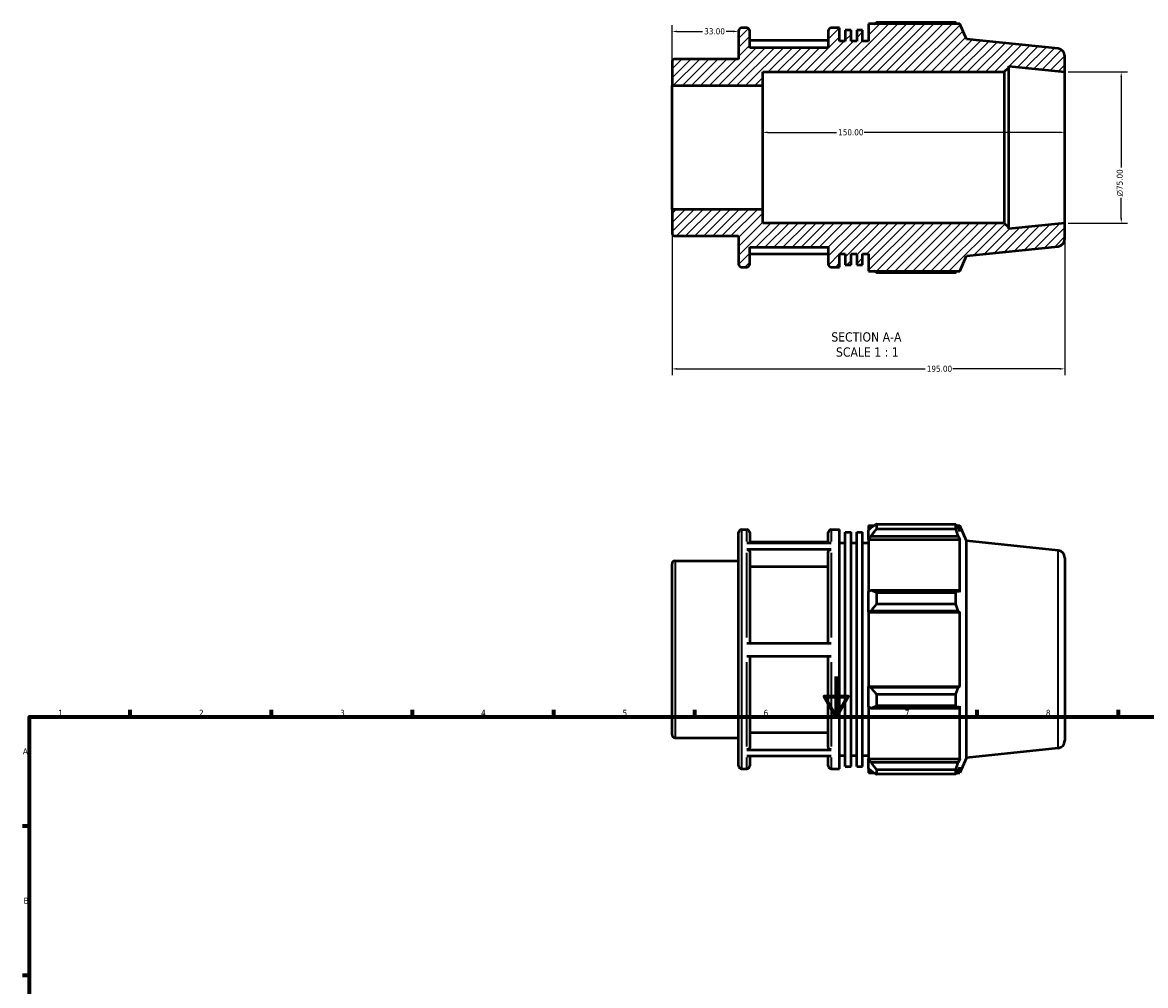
# Model space of a CAD drawing. Header units: millimetres. Extents: x 0 to 905, y -38 to 919.
# Tile 3 of 4: x 17 to 574, y 441 to 919. Entities that reach past the tile are written whole.
import ezdxf

# ---------------------------------------------------------------- set-up
doc = ezdxf.new("R2010")
doc.units = ezdxf.units.MM
for name, color, linetype, lineweight in [('Border (ANSI)', 7, 'Continuous', 70), ('Dimension (ANSI)', 7, 'Continuous', 25), ('Hatch (ANSI)', 7, 'Continuous', 18), ('Symbol (ANSI)', 7, 'Continuous', 25), ('Visible (ANSI)', 7, 'Continuous', 50), ('Visible Narrow (ANSI)', 7, 'Continuous', 35)]:
    doc.layers.add(name, color=color, linetype=linetype, lineweight=lineweight)
doc.styles.add('Label Text (ANSI)', font='tahoma.ttf')
doc.styles.add('Note Text (ANSI)', font='tahoma.ttf')
doc.dimstyles.new('Default - mm (ANSI)', dxfattribs={"dimtxt": 3.048, "dimasz": 2.5, "dimexe": 3.175, "dimexo": 1.6002, "dimgap": 0.8, "dimtad": 0, "dimtoh": 1, "dimrnd": 1e-08, "dimzin": 4, "dimdsep": 46, "dimtxsty": 'Note Text (ANSI)', "dimcen": 0.09, "dimdle": 10, "dimclrd": 256, "dimclre": 256, "dimclrt": 256, "dimadec": 1, "dimazin": 1, "dimtfac": 1, "dimtofl": 0, "dimtmove": 0, "dimatfit": 3, "dimfxl": 1, "dimtolj": 1, "dimtzin": 4, "dimlwd": -1, "dimlwe": -1, "dimarcsym": 0})

# ---------------------------------------------------------------- blocks, each defined once
blk = doc.blocks.new('Borders Default Border')
at = {"layer": 'Border (ANSI)'}
for p, q in [((70.08, 574), (70.08, 577.45)), ((140.17, 574), (140.17, 577.45)), ((210.25, 574), (210.25, 577.45)), ((280.33, 574), (280.33, 577.45)), ((350.42, 574), (350.42, 577.45)), ((490.58, 574), (490.58, 577.45)), ((560.67, 574), (560.67, 577.45)), ((20, 519.75), (16.55, 519.75)), ((20, 445.5), (16.55, 445.5))]:
    blk.add_line(p, q, dxfattribs=at)
at = {"layer": 'Border (ANSI)', "flags": 128}
for points in [[(420.5, 594), (420.5, 574), (414.73, 584), (426.27, 584), (420.5, 574)], [(20, 20), (20, 574), (821, 574), (821, 20), (20, 20)]]:
    blk.add_lwpolyline(points, dxfattribs=at)
at = {"layer": 'Border (ANSI)', "char_height": 3.05, "attachment_point": 7, "style": 'Note Text (ANSI)'}
for s, insert in [('1', (34.35, 574.4)), ('2', (104.2, 574.4)), ('3', (174.26, 574.34)), ('4', (244.23, 574.4)), ('5', (314.48, 574.34)), ('6', (384.49, 574.34)), ('7', (454.6, 574.4)), ('8', (524.63, 574.33)), ('A', (16.78, 555.35)), ('B', (17.15, 481.1))]:
    blk.add_mtext(s, dxfattribs=dict(at, insert=insert))
blk = doc.blocks.new('*D7')
at = {"layer": 'Defpoints', "color": 0, "transparency": 16777216}
for p in [(372.03, 914.34), (372.03, 906.73), (339.03, 887.45)]:
    blk.add_point(p, dxfattribs=at)
at = {"layer": 'Dimension (ANSI)', "transparency": 16777216}
for p, q in [((339.03, 889.05), (339.03, 917.51)), ((341.53, 914.34), (354.2, 914.34)), ((369.53, 914.34), (365.86, 914.34))]:
    blk.add_line(p, q, dxfattribs=at)
for points in [[(341.53, 914.75), (341.53, 913.92), (339.03, 914.34)], [(369.53, 914.75), (369.53, 913.92), (372.03, 914.34)]]:
    blk.add_solid(points, dxfattribs=at)
at = {"layer": 'Dimension (ANSI)', "transparency": 16777216, "insert": (355, 915.92), "char_height": 3.048, "attachment_point": 1, "style": 'Note Text (ANSI)'}
blk.add_mtext('\\A1;33.00', dxfattribs=at)
blk = doc.blocks.new('*D8')
at = {"layer": 'Defpoints', "color": 0, "transparency": 16777216}
for p in [(384.03, 864.2), (384.03, 856.69), (534.03, 856.69)]:
    blk.add_point(p, dxfattribs=at)
at = {"layer": 'Dimension (ANSI)', "transparency": 16777216}
for p, q in [((386.53, 864.2), (420.69, 864.2)), ((531.53, 864.2), (434.37, 864.2))]:
    blk.add_line(p, q, dxfattribs=at)
for points in [[(386.53, 864.62), (386.53, 863.79), (384.03, 864.2)], [(531.53, 864.62), (531.53, 863.79), (534.03, 864.2)]]:
    blk.add_solid(points, dxfattribs=at)
at = {"layer": 'Dimension (ANSI)', "transparency": 16777216, "insert": (421.49, 865.79), "char_height": 3.048, "attachment_point": 1, "style": 'Note Text (ANSI)'}
blk.add_mtext('\\A1;150.00', dxfattribs=at)
blk = doc.blocks.new('*D9')
at = {"layer": 'Defpoints', "color": 0, "transparency": 16777216}
for p in [(534.03, 894.19), (534.03, 819.19), (562.03, 819.19)]:
    blk.add_point(p, dxfattribs=at)
at = {"layer": 'Dimension (ANSI)', "transparency": 16777216}
for p, q in [((535.63, 894.19), (565.21, 894.19)), ((562.03, 891.69), (562.03, 846.76)), ((562.03, 821.69), (562.03, 831.62)), ((535.63, 819.19), (565.21, 819.19))]:
    blk.add_line(p, q, dxfattribs=at)
for points in [[(561.61, 891.69), (562.45, 891.69), (562.03, 894.19)], [(561.61, 821.69), (562.45, 821.69), (562.03, 819.19)]]:
    blk.add_solid(points, dxfattribs=at)
at = {"layer": 'Dimension (ANSI)', "transparency": 16777216, "insert": (559.74, 832.42), "char_height": 3.048, "attachment_point": 1, "rotation": 90, "style": 'Note Text (ANSI)'}
blk.add_mtext('\\A1;\\fAIGDT|b0|i0;\\H3.0480;\\ln\\fTahoma|b0|i0;\\H3.0480;75.00', dxfattribs=at)
blk = doc.blocks.new('*D11')
at = {"layer": 'Defpoints', "color": 0, "transparency": 16777216}
for p in [(339.03, 825.93), (534.03, 819.19), (534.03, 746.76)]:
    blk.add_point(p, dxfattribs=at)
at = {"layer": 'Dimension (ANSI)', "transparency": 16777216}
for p, q in [((339.03, 824.33), (339.03, 743.58)), ((534.03, 817.59), (534.03, 743.58)), ((341.53, 746.76), (464.69, 746.76)), ((531.53, 746.76), (478.37, 746.76))]:
    blk.add_line(p, q, dxfattribs=at)
for points in [[(341.53, 747.18), (341.53, 746.34), (339.03, 746.76)], [(531.53, 747.18), (531.53, 746.34), (534.03, 746.76)]]:
    blk.add_solid(points, dxfattribs=at)
at = {"layer": 'Dimension (ANSI)', "transparency": 16777216, "insert": (465.49, 748.35), "char_height": 3.048, "attachment_point": 1, "style": 'Note Text (ANSI)'}
blk.add_mtext('\\A1;195.00', dxfattribs=at)

msp = doc.modelspace()

# ---------------------------------------------------------------- hatches: boundary and pattern name
at = {"layer": 'Hatch (ANSI)'}
h = msp.add_hatch(dxfattribs=at)
h.set_pattern_fill('ANSI31', color=256, scale=25.4, style=0)
h.set_pattern_definition([(45, (0, 0), (-2.245064, 2.245064), [])])
edge = h.paths.add_edge_path()
edge.add_ellipse((530.281, 811.318), major_axis=(0.392, -3.729), ratio=1, start_angle=0, end_angle=84)
edge.add_line((534.031, 811.318), (534.031, 819.192))
edge.add_line((534.031, 819.192), (506.174, 816.264))
edge.add_line((506.174, 816.264), (506.174, 816.942))
edge.add_line((506.174, 816.942), (503.924, 819.192))
edge.add_line((503.924, 819.192), (384.031, 819.192))
edge.add_line((384.031, 819.192), (384.031, 825.932))
edge.add_line((384.031, 825.932), (339.031, 825.932))
edge.add_line((339.031, 825.932), (339.031, 814.25))
edge.add_ellipse((340.531, 814.25), major_axis=(-1.5, 0), ratio=1, start_angle=0, end_angle=90)
edge.add_line((340.531, 812.75), (372.031, 812.75))
edge.add_line((372.031, 812.75), (372.031, 798.792))
edge.add_ellipse((373.531, 798.792), major_axis=(-1.5, 0), ratio=1, start_angle=0, end_angle=90)
edge.add_line((373.531, 797.292), (376.103, 797.292))
edge.add_ellipse((376.103, 798.792), major_axis=(0, -1.5), ratio=1, start_angle=0, end_angle=90)
edge.add_line((377.603, 798.792), (377.603, 807.192))
edge.add_line((377.603, 807.192), (416.603, 807.192))
edge.add_line((416.603, 807.192), (416.603, 798.792))
edge.add_ellipse((418.103, 798.792), major_axis=(-1.5, 0), ratio=1, start_angle=0, end_angle=90)
edge.add_line((418.103, 797.292), (422.174, 797.292))
edge.add_line((422.174, 797.292), (422.174, 803.892))
edge.add_line((422.174, 803.892), (425.046, 803.892))
edge.add_line((425.046, 803.892), (425.046, 798.48))
edge.add_line((425.046, 798.48), (427.917, 798.48))
edge.add_line((427.917, 798.48), (427.917, 803.892))
edge.add_line((427.917, 803.892), (430.788, 803.892))
edge.add_line((430.788, 803.892), (430.788, 798.48))
edge.add_line((430.788, 798.48), (433.66, 798.48))
edge.add_line((433.66, 798.48), (433.66, 803.892))
edge.add_line((433.66, 803.892), (436.531, 803.892))
edge.add_line((436.531, 803.892), (436.531, 795.312))
edge.add_line((436.531, 795.312), (481.939, 795.312))
edge.add_line((481.939, 795.312), (485.281, 802.818))
edge.add_line((485.281, 802.818), (530.673, 807.589))
edge = h.paths.add_edge_path()
edge.add_ellipse((530.281, 902.065), major_axis=(3.75, 0), ratio=1, start_angle=0, end_angle=84)
edge.add_line((530.673, 905.795), (485.281, 910.565))
edge.add_line((485.281, 910.565), (481.939, 918.072))
edge.add_line((481.939, 918.072), (436.531, 918.072))
edge.add_line((436.531, 918.072), (436.531, 909.492))
edge.add_line((436.531, 909.492), (433.66, 909.492))
edge.add_line((433.66, 909.492), (433.66, 914.904))
edge.add_line((433.66, 914.904), (430.788, 914.904))
edge.add_line((430.788, 914.904), (430.788, 909.492))
edge.add_line((430.788, 909.492), (427.917, 909.492))
edge.add_line((427.917, 909.492), (427.917, 914.904))
edge.add_line((427.917, 914.904), (425.046, 914.904))
edge.add_line((425.046, 914.904), (425.046, 909.492))
edge.add_line((425.046, 909.492), (422.174, 909.492))
edge.add_line((422.174, 909.492), (422.174, 916.092))
edge.add_line((422.174, 916.092), (418.103, 916.092))
edge.add_ellipse((418.103, 914.592), major_axis=(0, 1.5), ratio=1, start_angle=0, end_angle=90)
edge.add_line((416.603, 914.592), (416.603, 906.192))
edge.add_line((416.603, 906.192), (377.603, 906.192))
edge.add_line((377.603, 906.192), (377.603, 914.592))
edge.add_ellipse((376.103, 914.592), major_axis=(1.5, 0), ratio=1, start_angle=0, end_angle=90)
edge.add_line((376.103, 916.092), (373.531, 916.092))
edge.add_ellipse((373.531, 914.592), major_axis=(0, 1.5), ratio=1, start_angle=0, end_angle=90)
edge.add_line((372.031, 914.592), (372.031, 900.634))
edge.add_line((372.031, 900.634), (340.531, 900.634))
edge.add_ellipse((340.531, 899.134), major_axis=(0, 1.5), ratio=1, start_angle=0, end_angle=90)
edge.add_line((339.031, 899.134), (339.031, 887.451))
edge.add_line((339.031, 887.451), (384.031, 887.451))
edge.add_line((384.031, 887.451), (384.031, 894.192))
edge.add_line((384.031, 894.192), (503.924, 894.192))
edge.add_line((503.924, 894.192), (506.174, 896.442))
edge.add_line((506.174, 896.442), (506.174, 897.12))
edge.add_line((506.174, 897.12), (534.031, 894.192))
edge.add_line((534.031, 894.192), (534.031, 902.065))

# ---------------------------------------------------------------- linework, layer by layer
at = {"layer": 'Visible (ANSI)'}
for p, q in [((372.031, 914.592), (372.031, 900.634)), ((376.103, 916.092), (373.531, 916.092)), ((377.603, 906.192), (377.603, 914.592)), ((416.603, 914.592), (416.603, 906.192)), ((422.174, 916.092), (418.103, 916.092)), ((422.174, 909.492), (422.174, 916.092)), ((427.917, 914.904), (425.046, 914.904)), ((425.046, 914.904), (425.046, 909.492)), ((427.917, 909.492), (427.917, 914.904)), ((433.66, 914.904), (430.788, 914.904)), ((430.788, 914.904), (430.788, 909.492)), ((433.66, 909.492), (433.66, 914.904)), ((481.939, 918.072), (436.531, 918.072)), ((436.531, 918.072), (436.531, 909.492)), ((479.882, 918.793), (440.491, 918.793)), ((485.281, 910.565), (481.939, 918.072)), ((416.603, 909.844), (377.603, 909.844)), ((425.046, 909.492), (422.174, 909.492)), ((430.788, 909.492), (427.917, 909.492)), ((436.531, 909.492), (433.66, 909.492)), ((530.673, 905.795), (485.281, 910.565)), ((416.603, 906.192), (377.603, 906.192)), ((339.031, 899.134), (339.031, 887.451)), ((372.031, 900.634), (340.531, 900.634)), ((534.031, 894.192), (534.031, 902.065)), ((384.031, 887.451), (384.031, 894.192)), ((384.031, 894.192), (503.924, 894.192)), ((503.924, 894.192), (506.174, 896.442)), ((503.924, 894.192), (503.924, 819.192)), ((506.174, 896.442), (506.174, 897.12)), ((506.174, 897.12), (534.031, 894.192)), ((506.174, 816.942), (506.174, 896.442)), ((534.031, 819.192), (534.031, 894.192)), ((339.031, 887.451), (384.031, 887.451)), ((339.031, 825.932), (339.031, 887.451)), ((384.031, 825.932), (384.031, 887.451)), ((384.031, 825.932), (339.031, 825.932)), ((339.031, 825.932), (339.031, 814.25)), ((384.031, 819.192), (384.031, 825.932)), ((503.924, 819.192), (384.031, 819.192)), ((506.174, 816.942), (503.924, 819.192)), ((534.031, 819.192), (506.174, 816.264)), ((506.174, 816.264), (506.174, 816.942)), ((534.031, 811.318), (534.031, 819.192)), ((340.531, 812.75), (372.031, 812.75)), ((372.031, 812.75), (372.031, 798.792)), ((377.603, 798.792), (377.603, 807.192)), ((377.603, 807.192), (416.603, 807.192)), ((377.603, 803.82), (416.603, 803.82)), ((416.603, 807.192), (416.603, 798.792)), ((422.174, 797.292), (422.174, 803.892)), ((422.174, 803.892), (425.046, 803.892)), ((425.046, 803.892), (425.046, 798.48)), ((427.917, 798.48), (427.917, 803.892)), ((427.917, 803.892), (430.788, 803.892)), ((430.788, 803.892), (430.788, 798.48)), ((433.66, 798.48), (433.66, 803.892)), ((433.66, 803.892), (436.531, 803.892)), ((436.531, 803.892), (436.531, 795.312)), ((485.281, 802.818), (530.673, 807.589)), ((373.531, 797.292), (376.103, 797.292)), ((418.103, 797.292), (422.174, 797.292)), ((425.046, 798.48), (427.917, 798.48)), ((430.788, 798.48), (433.66, 798.48)), ((481.939, 795.312), (485.281, 802.818)), ((436.531, 795.312), (481.939, 795.312)), ((440.491, 794.59), (479.882, 794.59)), ((440.491, 669.626), (440.491, 667.239)), ((440.491, 669.626), (479.882, 669.626)), ((479.882, 667.239), (479.882, 669.626)), ((372.031, 549.625), (372.031, 665.425)), ((373.531, 666.925), (376.103, 666.925)), ((377.603, 665.425), (377.603, 660.396)), ((416.603, 660.396), (416.603, 665.425)), ((418.103, 666.925), (422.174, 666.925)), ((422.174, 548.125), (422.174, 666.925)), ((425.046, 549.313), (425.046, 665.737)), ((425.046, 665.737), (427.917, 665.737)), ((427.917, 549.313), (427.917, 665.737)), ((430.788, 549.313), (430.788, 665.737)), ((430.788, 665.737), (433.66, 665.737)), ((433.66, 549.313), (433.66, 665.737)), ((436.531, 668.905), (436.531, 666.693)), ((436.531, 668.905), (439.341, 668.905)), ((437.851, 667.952), (436.531, 666.693)), ((436.531, 662.555), (436.531, 666.693)), ((436.531, 662.555), (437.851, 663.726)), ((437.851, 663.726), (481.058, 663.726)), ((479.882, 667.239), (440.491, 667.239)), ((480.394, 668.905), (481.939, 668.905)), ((481.939, 666.064), (481.058, 667.952)), ((481.058, 663.726), (481.939, 661.969)), ((485.281, 661.398), (481.939, 668.905)), ((481.939, 666.064), (481.939, 668.905)), ((376.103, 660.396), (418.103, 660.396)), ((416.603, 660.677), (377.603, 660.677)), ((422.174, 660.325), (425.046, 660.325)), ((427.917, 660.325), (430.788, 660.325)), ((433.66, 660.325), (436.531, 660.325)), ((436.531, 661.969), (436.531, 662.555)), ((436.531, 661.969), (436.531, 636.172)), ((436.531, 661.969), (481.939, 661.969)), ((481.939, 635.867), (481.939, 661.969)), ((485.281, 553.651), (485.281, 661.398)), ((530.673, 656.628), (485.281, 661.398)), ((418.103, 657.066), (376.103, 657.066)), ((377.603, 655.764), (377.603, 610.514)), ((416.603, 610.514), (416.603, 655.764)), ((534.031, 652.898), (534.031, 562.151)), ((339.031, 565.083), (339.031, 649.967)), ((340.531, 651.467), (372.031, 651.467)), ((416.603, 648.473), (377.603, 648.473)), ((437.851, 636.781), (436.531, 636.172)), ((436.531, 626.18), (436.531, 636.172)), ((481.058, 636.781), (437.851, 636.781)), ((440.491, 635.634), (440.491, 629.873)), ((440.491, 635.634), (479.882, 635.634)), ((479.882, 629.873), (479.882, 635.634)), ((481.939, 635.867), (481.058, 636.781)), ((436.531, 626.18), (437.851, 626.577)), ((436.531, 625.982), (436.531, 626.18)), ((436.531, 625.982), (436.531, 589.067)), ((436.531, 625.982), (481.939, 625.982)), ((437.851, 626.577), (481.058, 626.577)), ((479.882, 629.873), (440.491, 629.873)), ((481.058, 626.577), (481.939, 625.982)), ((481.939, 589.067), (481.939, 625.982)), ((376.103, 610.514), (418.103, 610.514)), ((418.103, 603.914), (376.103, 603.914)), ((377.603, 603.914), (377.603, 558.943)), ((416.603, 558.943), (416.603, 603.914)), ((436.531, 588.869), (436.531, 589.067)), ((436.531, 589.067), (481.939, 589.067)), ((436.531, 578.878), (436.531, 588.869)), ((437.851, 588.472), (436.531, 588.869)), ((481.058, 588.472), (437.851, 588.472)), ((481.939, 589.067), (481.058, 588.472)), ((440.491, 585.177), (440.491, 579.415)), ((440.491, 585.177), (479.882, 585.177)), ((479.882, 579.415), (479.882, 585.177)), ((436.531, 578.878), (437.851, 578.268)), ((436.531, 578.878), (436.531, 553.08)), ((437.851, 578.268), (481.058, 578.268)), ((479.882, 579.415), (440.491, 579.415)), ((481.058, 578.268), (481.939, 579.182)), ((481.939, 553.08), (481.939, 579.182)), ((340.531, 563.583), (372.031, 563.583)), ((377.603, 566.229), (416.603, 566.229)), ((376.103, 557.642), (418.103, 557.642)), ((530.673, 558.422), (485.281, 553.651)), ((418.103, 554.372), (376.103, 554.372)), ((377.603, 554.372), (377.603, 549.625)), ((416.603, 549.625), (416.603, 554.372)), ((422.174, 554.725), (425.046, 554.725)), ((427.917, 554.725), (430.788, 554.725)), ((433.66, 554.725), (436.531, 554.725)), ((436.531, 552.494), (436.531, 553.08)), ((436.531, 553.08), (481.939, 553.08)), ((436.531, 548.356), (436.531, 552.494)), ((437.851, 551.324), (436.531, 552.494)), ((481.939, 553.08), (481.058, 551.324)), ((485.281, 553.651), (481.939, 546.145)), ((373.531, 548.125), (376.103, 548.125)), ((418.103, 548.125), (422.174, 548.125)), ((425.046, 549.313), (427.917, 549.313)), ((430.788, 549.313), (433.66, 549.313)), ((436.531, 548.356), (437.851, 547.097)), ((436.531, 548.356), (436.531, 546.145)), ((481.058, 551.324), (437.851, 551.324)), ((440.491, 547.81), (440.491, 545.423)), ((440.491, 547.81), (479.882, 547.81)), ((479.882, 545.423), (479.882, 547.81)), ((481.058, 547.097), (481.939, 548.985)), ((481.939, 546.145), (481.939, 548.985)), ((436.531, 546.145), (439.341, 546.145)), ((479.882, 545.423), (440.491, 545.423)), ((480.394, 546.145), (481.939, 546.145))]:
    msp.add_line(p, q, dxfattribs=at)
for centre, radius, start, end in [((373.531, 914.592), 1.5, 90, 180), ((376.103, 914.592), 1.5, 0, 90), ((418.103, 914.592), 1.5, 90, 180), ((530.281, 902.065), 3.75, 0, 84), ((340.531, 899.134), 1.5, 90, 180), ((340.531, 814.25), 1.5, 180, 270), ((530.281, 811.318), 3.75, 276, 0), ((373.531, 798.792), 1.5, 180, 270), ((376.103, 798.792), 1.5, 270, 0), ((418.103, 798.792), 1.5, 180, 270), ((373.531, 665.425), 1.5, 90, 180), ((376.103, 665.425), 1.5, 0, 90), ((418.103, 665.425), 1.5, 90, 180), ((530.281, 652.898), 3.75, 0, 84), ((340.531, 649.967), 1.5, 90, 180), ((340.531, 565.083), 1.5, 180, 270), ((530.281, 562.151), 3.75, 276, 0), ((373.531, 549.625), 1.5, 180, 270), ((376.103, 549.625), 1.5, 270, 0), ((418.103, 549.625), 1.5, 180, 270)]:
    msp.add_arc(centre, radius, start, end, dxfattribs=at)
for points, weights in [([(439.341, 918.072), (439.906, 918.429), (440.491, 918.793)], [1.00947627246, 1.01112152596, 1.01261941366]), ([(480.394, 918.072), (480.143, 918.429), (479.882, 918.793)], [1.00177594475, 1.00096173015, 1]), ([(440.491, 794.59), (439.906, 794.954), (439.341, 795.312)], [1.01261941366, 1.01112152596, 1.00947627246]), ([(479.882, 794.59), (480.143, 794.954), (480.394, 795.312)], [1, 1.00096173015, 1.00177594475]), ([(440.491, 669.626), (439.118, 668.772), (437.851, 667.952)], [1.01261941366, 1.0091103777, 1.00479259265]), ([(479.882, 669.626), (480.494, 668.772), (481.058, 667.952)], [1, 1.00226042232, 1.00370593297]), ([(437.851, 663.726), (439.118, 665.447), (440.491, 667.239)], [1.00479259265, 1.0091103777, 1.01261941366]), ([(481.058, 663.726), (480.494, 665.447), (479.882, 667.239)], [1.00370593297, 1.00226042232, 1]), ([(440.491, 635.634), (439.118, 636.219), (437.851, 636.781)], [1.01261941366, 1.0091103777, 1.00479259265]), ([(479.882, 635.634), (480.494, 636.219), (481.058, 636.781)], [1, 1.00226042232, 1.00370593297]), ([(437.851, 626.577), (439.118, 628.191), (440.491, 629.873)], [1.00479259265, 1.0091103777, 1.01261941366]), ([(481.058, 626.577), (480.494, 628.191), (479.882, 629.873)], [1.00370593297, 1.00226042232, 1]), ([(440.491, 585.177), (439.118, 586.858), (437.851, 588.472)], [1.01261941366, 1.0091103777, 1.00479259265]), ([(479.882, 585.177), (480.494, 586.858), (481.058, 588.472)], [1, 1.00226042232, 1.00370593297]), ([(437.851, 578.268), (439.118, 578.83), (440.491, 579.415)], [1.00479259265, 1.0091103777, 1.01261941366]), ([(481.058, 578.268), (480.494, 578.83), (479.882, 579.415)], [1.00370593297, 1.00226042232, 1]), ([(440.491, 547.81), (439.118, 549.603), (437.851, 551.324)], [1.01261941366, 1.0091103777, 1.00479259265]), ([(437.851, 547.097), (439.118, 546.277), (440.491, 545.423)], [1.00479259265, 1.0091103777, 1.01261941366]), ([(479.882, 547.81), (480.494, 549.603), (481.058, 551.324)], [1, 1.00226042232, 1.00370593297]), ([(481.058, 547.097), (480.494, 546.277), (479.882, 545.423)], [1.00370593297, 1.00226042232, 1])]:
    msp.add_rational_spline(points, weights, degree=2, dxfattribs=at)
for points, knots in [([(376.103, 657.066), (376.288, 657.066), (376.505, 657.028), (376.847, 656.906), (377.032, 656.799), (377.294, 656.572), (377.417, 656.411), (377.559, 656.114), (377.603, 655.925), (377.603, 655.764)], [0, 0, 0, 0, 0.05550275, 0.05550275, 0.11105804, 0.11105804, 0.16667869, 0.16667869, 0.22235638, 0.22235638, 0.22235638, 0.22235638]), ([(416.603, 655.764), (416.603, 655.925), (416.646, 656.114), (416.788, 656.411), (416.911, 656.572), (417.173, 656.799), (417.358, 656.906), (417.7, 657.028), (417.918, 657.066), (418.103, 657.066)], [0.66708829, 0.66708829, 0.66708829, 0.66708829, 0.72276599, 0.72276599, 0.77838664, 0.77838664, 0.83394193, 0.83394193, 0.88944468, 0.88944468, 0.88944468, 0.88944468]), ([(377.603, 558.943), (377.603, 558.783), (377.559, 558.594), (377.417, 558.297), (377.294, 558.137), (377.032, 557.91), (376.847, 557.803), (376.505, 557.68), (376.288, 557.642), (376.103, 557.642)], [0.66688169, 0.66688169, 0.66688169, 0.66688169, 0.72251474, 0.72251474, 0.77810873, 0.77810873, 0.83365797, 0.83365797, 0.88917123, 0.88917123, 0.88917123, 0.88917123]), ([(418.103, 557.642), (417.918, 557.642), (417.7, 557.68), (417.358, 557.803), (417.173, 557.91), (416.911, 558.137), (416.788, 558.297), (416.646, 558.594), (416.603, 558.783), (416.603, 558.943)], [0, 0, 0, 0, 0.05551326, 0.05551326, 0.1110625, 0.1110625, 0.16665649, 0.16665649, 0.22228953, 0.22228953, 0.22228953, 0.22228953])]:
    msp.add_open_spline(points, degree=3, knots=knots, dxfattribs=at)
at = {"layer": 'Visible Narrow (ANSI)'}
for p, q in [((373.531, 666.193), (373.531, 548.856)), ((376.103, 661.022), (376.103, 666.908)), ((418.103, 666.908), (418.103, 661.022)), ((376.103, 613.286), (376.103, 655.479)), ((418.103, 655.479), (418.103, 613.286)), ((530.673, 559.026), (530.673, 656.023)), ((340.531, 650.926), (340.531, 564.124)), ((376.103, 559.206), (376.103, 601.144)), ((418.103, 601.144), (418.103, 559.206)), ((376.103, 548.141), (376.103, 553.773)), ((418.103, 553.773), (418.103, 548.141))]:
    msp.add_line(p, q, dxfattribs=at)

# ---------------------------------------------------------------- block references
msp.add_blockref('Borders Default Border', (0, 0))

# ---------------------------------------------------------------- texts
at = {"layer": 'Symbol (ANSI)', "char_height": 4.572, "attachment_point": 7, "style": 'Label Text (ANSI)'}
for s, insert in [('SECTION A-A', (418.107, 760.262)), ('SCALE 1 : 1', (420.426, 752.75))]:
    msp.add_mtext(s, dxfattribs=dict(at, insert=insert))

# ---------------------------------------------------------------- dimensions: what is measured, and where the dimension line sits
at = {"layer": 'Dimension (ANSI)'}
for base, p1, p2, override, picture, middle in [((372.031, 914.336), (339.031, 887.451), (372.031, 906.73), {"dimtoh": 0, "dimdec": 2, "dimse2": 1, "dimtp": 0, "dimtm": 0, "dimtdec": 2, "dimatfit": 1}, '*D7', (360.031, 914.336)), ((384.031, 864.205), (534.031, 856.692), (384.031, 856.692), {"dimtoh": 0, "dimdec": 2, "dimse1": 1, "dimse2": 1, "dimtp": 0, "dimtm": 0, "dimtdec": 2, "dimatfit": 1}, '*D8', (427.531, 864.205)), ((534.031, 746.759), (339.031, 825.932), (534.031, 819.192), {"dimtoh": 0, "dimdec": 2, "dimtp": 0, "dimtm": 0, "dimtdec": 2, "dimatfit": 1}, '*D11', (471.531, 746.759))]:
    dim = msp.add_linear_dim(base=base, p1=p1, p2=p2, angle=180, dimstyle='Default - mm (ANSI)', override=override, dxfattribs=at)
    dim.commit()
    dim.dimension.update_dxf_attribs({"geometry": picture, "text_midpoint": middle, "dimtype": 160})
dim = msp.add_linear_dim(base=(562.031, 819.192), p1=(534.031, 894.192), p2=(534.031, 819.192), angle=90, text='\\fAIGDT|b0|i0;\\H3.0480;\\ln\\fTahoma|b0|i0;\\H3.0480;<>', dimstyle='Default - mm (ANSI)', override={"dimtoh": 0, "dimdec": 2, "dimtp": 0, "dimtm": 0, "dimtdec": 2, "dimatfit": 1}, dxfattribs=at)
dim.commit()
dim.dimension.update_dxf_attribs({"geometry": '*D9', "text_midpoint": (562.031, 839.192), "dimtype": 160})

doc.saveas('drawing.dxf')
